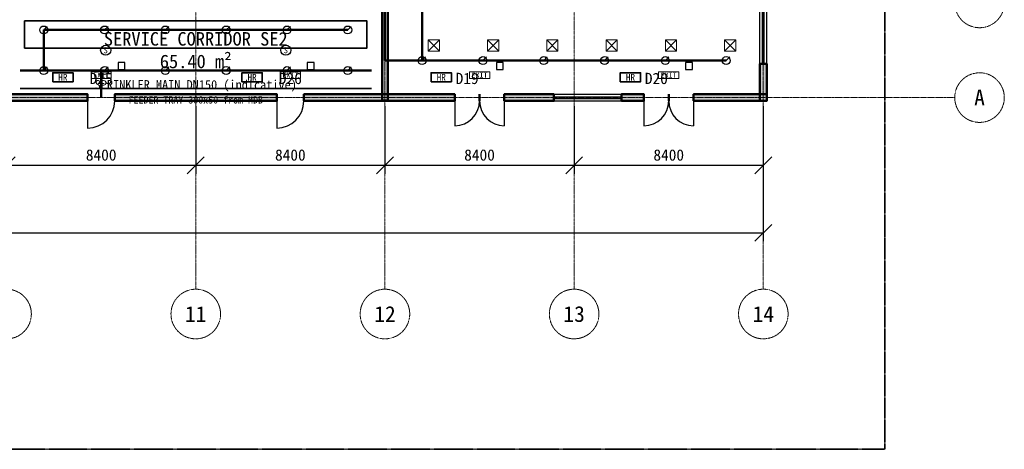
# Model space of a CAD drawing. Header units: millimetres. Extents: x -5300 to 125300, y -375 to 90375.
# Tile 7 of 9: x 81583 to 125300, y 0 to 19055. Entities that reach past the tile are written whole.
import ezdxf
from ezdxf.enums import TextEntityAlignment as Align

# ---------------------------------------------------------------- set-up
doc = ezdxf.new("R2010")
doc.units = ezdxf.units.MM
for name, pattern in [('CENTER', [5.08, 3.175, -0.635, 0.635, -0.635]), ('DASHED', [1.524, 1.27, -0.254]), ('PHANTOM', [6.35, 3.175, -0.635, 0.635, -0.635, 0.635, -0.635])]:
    doc.linetypes.add(name, pattern=pattern)
for name, color, linetype, lineweight in [('0-填充', 8, 'Continuous', 9), ('0-墙体', 7, 'Continuous', 50), ('0-房间', 2, 'Continuous', 18), ('0-标注', 1, 'Continuous', 18), ('0-用地红线', 1, 'PHANTOM', 35), ('0-窗', 5, 'Continuous', 25), ('0-轴线', 1, 'CENTER', 13), ('0-门', 3, 'Continuous', 25), ('0-门窗编号', 2, 'Continuous', 18), ('E-ANNO-TEXT', 52, 'Continuous', 18), ('E-FALM', 230, 'Continuous', 25), ('E-LITE-EMER', 40, 'Continuous', 18), ('E-TRAY', 210, 'DASHED', 35), ('FP-ANNO-TEXT', 14, 'Continuous', 18), ('FP-HOSE', 20, 'Continuous', 35), ('FP-SPRK-HEAD', 1, 'Continuous', 25), ('FP-SPRK-PIPE', 12, 'Continuous', 50), ('M-HVAC-SAD', 5, 'Continuous', 35), ('M-HVAC-SCD', 4, 'Continuous', 18)]:
    doc.layers.add(name, color=color, linetype=linetype, lineweight=lineweight)
doc.styles.add('CN-ARIAL', font='simsun.ttc')
doc.dimstyles.new('CN-100', dxfattribs={"dimscale": 250, "dimtxt": 2, "dimasz": 1.5, "dimexe": 1.5, "dimexo": 1.5, "dimgap": 0.8, "dimtad": 1, "dimdec": 0, "dimdsep": 46, "dimtxsty": 'CN-ARIAL', "dimtsz": 1.5, "dimcen": 2.5, "dimclrd": 256, "dimclre": 256, "dimclrt": 256, "dimazin": 3, "dimtfac": 1, "dimtmove": 0, "dimatfit": 3})

msp = doc.modelspace()

# ---------------------------------------------------------------- hatches: boundary and pattern name
at = {"layer": '0-填充'}
for points in [[(97925, 15475), (97925, 42700), (97675, 42700), (97675, 15475)], [(114750, 15450), (114750, 17100), (114450, 17100), (114450, 15450)], [(75100, 15450), (84600, 15450), (84600, 15750), (75100, 15750)], [(85800, 15450), (93000, 15450), (93000, 15750), (85800, 15750)], [(94200, 15450), (100900, 15450), (100900, 15750), (94200, 15750)], [(103100, 15450), (105300, 15450), (105300, 15750), (103100, 15750)], [(108300, 15450), (109300, 15450), (109300, 15750), (108300, 15750)], [(111500, 15450), (114750, 15450), (114750, 15750), (111500, 15750)]]:
    msp.add_hatch(color=256, dxfattribs=at).paths.add_polyline_path(points)

# ---------------------------------------------------------------- linework, layer by layer
at = {"layer": '0-墙体'}
for p, q in [((114750, 17100), (114450, 17100)), ((84600, 15450), (84600, 15750)), ((85800, 15450), (85800, 15750)), ((93000, 15450), (93000, 15750)), ((94200, 15450), (94200, 15750)), ((100900, 15450), (100900, 15750)), ((102000, 15450), (102000, 15750)), ((102000, 15450), (102000, 15750)), ((103100, 15450), (103100, 15750)), ((105300, 15450), (105300, 15750)), ((108300, 15450), (108300, 15750)), ((109300, 15450), (109300, 15750)), ((110400, 15450), (110400, 15750)), ((110400, 15450), (110400, 15750)), ((111500, 15450), (111500, 15750))]:
    msp.add_line(p, q, dxfattribs=at)
for points in [[(97925, 15475), (97925, 42700), (97675, 42700), (97675, 15475)], [(114750, 15450), (114750, 17100), (114450, 17100), (114450, 15450)], [(75100, 15450), (84600, 15450), (84600, 15750), (75100, 15750)], [(85800, 15450), (93000, 15450), (93000, 15750), (85800, 15750)], [(94200, 15450), (100900, 15450), (100900, 15750), (94200, 15750)], [(103100, 15450), (105300, 15450), (105300, 15750), (103100, 15750)], [(108300, 15450), (109300, 15450), (109300, 15750), (108300, 15750)], [(111500, 15450), (114750, 15450), (114750, 15750), (111500, 15750)]]:
    msp.add_lwpolyline(points, close=True, dxfattribs=at)
at = {"layer": '0-用地红线'}
msp.add_lwpolyline([(0, 0), (120000, 0), (120000, 90000), (0, 90000)], close=True, dxfattribs=at)
at = {"layer": '0-窗'}
for p, q in [((114450, 17100), (114450, 20100)), ((114562.5, 17100), (114562.5, 20100)), ((114637.5, 17100), (114637.5, 20100)), ((114750, 17100), (114750, 20100)), ((105300, 15750), (108300, 15750)), ((105300, 15637.5), (108300, 15637.5)), ((105300, 15562.5), (108300, 15562.5)), ((105300, 15450), (108300, 15450))]:
    msp.add_line(p, q, dxfattribs=at)
at = {"layer": '0-轴线'}
for p, q in [((89400, 7100), (89400, 86500)), ((97800, 7100), (97800, 86500)), ((106200, 7100), (106200, 86500)), ((114600, 7100), (114600, 86500)), ((-3100, 15600), (123100, 15600))]:
    msp.add_line(p, q, dxfattribs=at)
for centre in [(124200, 19800), (124200, 15600), (81000, 6000), (89400, 6000), (97800, 6000), (106200, 6000), (114600, 6000)]:
    msp.add_circle(centre, 1100, dxfattribs=at)
at = {"layer": '0-门'}
for p, q in [((84600, 15450), (84600, 14250)), ((93000, 15450), (93000, 14250)), ((100900, 15450), (100900, 14350)), ((103100, 15450), (103100, 14350)), ((109300, 15450), (109300, 14350)), ((111500, 15450), (111500, 14350))]:
    msp.add_line(p, q, dxfattribs=at)
for centre, radius, start, end in [((84600, 15450), 1200, -90, 0), ((93000, 15450), 1200, -90, 0), ((100900, 15450), 1100, -90, 0), ((103100, 15450), 1100, 180, -90), ((109300, 15450), 1100, -90, 0), ((111500, 15450), 1100, 180, -90)]:
    msp.add_arc(centre, radius, start, end, dxfattribs=at)
at = {"layer": 'E-FALM'}
for points in [[(85950, 16850), (86250, 16850), (86250, 17150), (85950, 17150)], [(94350, 16850), (94650, 16850), (94650, 17150), (94350, 17150)], [(102750, 16850), (103050, 16850), (103050, 17150), (102750, 17150)], [(111150, 16850), (111450, 16850), (111450, 17150), (111150, 17150)]]:
    msp.add_lwpolyline(points, close=True, dxfattribs=at)
for centre in [(85400, 17700), (93400, 17700)]:
    msp.add_circle(centre, 225, dxfattribs=at)
at = {"layer": 'E-LITE-EMER'}
for points in [[(84750, 16450), (85650, 16450), (85650, 16750), (84750, 16750)], [(93150, 16450), (94050, 16450), (94050, 16750), (93150, 16750)], [(101550, 16450), (102450, 16450), (102450, 16750), (101550, 16750)], [(109950, 16450), (110850, 16450), (110850, 16750), (109950, 16750)]]:
    msp.add_lwpolyline(points, close=True, dxfattribs=at)
at = {"layer": 'E-TRAY'}
msp.add_line((81600, 16000), (97200, 16000), dxfattribs=at)
at = {"layer": 'FP-HOSE'}
for points in [[(83050, 16300), (83950, 16300), (83950, 16700), (83050, 16700)], [(91450, 16300), (92350, 16300), (92350, 16700), (91450, 16700)], [(99850, 16300), (100750, 16300), (100750, 16700), (99850, 16700)], [(108250, 16300), (109150, 16300), (109150, 16700), (108250, 16700)]]:
    msp.add_lwpolyline(points, close=True, dxfattribs=at)
at = {"layer": 'FP-SPRK-HEAD'}
for p, q in [((82650, 18600), (82807.5, 18757.5)), ((85350, 18600), (85507.5, 18757.5)), ((88050, 18600), (88207.5, 18757.5)), ((90750, 18600), (90907.5, 18757.5)), ((93450, 18600), (93607.5, 18757.5)), ((96150, 18600), (96307.5, 18757.5)), ((99450, 17243.5), (99607.5, 17401)), ((102150, 17243.5), (102307.5, 17401)), ((104850, 17243.5), (105007.5, 17401)), ((107550, 17243.5), (107707.5, 17401)), ((110250, 17243.5), (110407.5, 17401)), ((112950, 17243.5), (113107.5, 17401)), ((82650, 16800), (82807.5, 16957.5)), ((85350, 16800), (85507.5, 16957.5)), ((88050, 16800), (88207.5, 16957.5)), ((90750, 16800), (90907.5, 16957.5)), ((93450, 16800), (93607.5, 16957.5)), ((96150, 16800), (96307.5, 16957.5))]:
    msp.add_line(p, q, dxfattribs=at)
for centre in [(82650, 18600), (85350, 18600), (88050, 18600), (90750, 18600), (93450, 18600), (96150, 18600), (99450, 17243.5), (102150, 17243.5), (104850, 17243.5), (107550, 17243.5), (110250, 17243.5), (112950, 17243.5), (82650, 16800), (85350, 16800), (88050, 16800), (90750, 16800), (93450, 16800), (96150, 16800)]:
    msp.add_circle(centre, 175, dxfattribs=at)
at = {"layer": 'FP-SPRK-PIPE'}
for p, q in [((97800, 17243.5), (97800, 43800)), ((99450, 17243.5), (99450, 19930.4)), ((82650, 18600), (85350, 18600)), ((82650, 16800), (82650, 18600)), ((85350, 18600), (88050, 18600)), ((88050, 18600), (90750, 18600)), ((90750, 18600), (93450, 18600)), ((93450, 18600), (96150, 18600)), ((99450, 17243.5), (97800, 17243.5)), ((99450, 17243.5), (102150, 17243.5)), ((102150, 17243.5), (104850, 17243.5)), ((104850, 17243.5), (107550, 17243.5)), ((107550, 17243.5), (110250, 17243.5)), ((110250, 17243.5), (112950, 17243.5)), ((81600, 16800), (97200, 16800)), ((82650, 16800), (85350, 16800)), ((82650, 16800), (85200, 16800)), ((85200, 16800), (85200, 15600)), ((85350, 16800), (88050, 16800)), ((88050, 16800), (90750, 16800)), ((90750, 16800), (93450, 16800)), ((93450, 16800), (96150, 16800))]:
    msp.add_line(p, q, dxfattribs=at)
at = {"layer": 'M-HVAC-SAD'}
msp.add_lwpolyline([(81800, 17800), (97000, 17800), (97000, 19000), (81800, 19000)], close=True, dxfattribs=at)
at = {"layer": 'M-HVAC-SCD'}
for p, q in [((99716.7, 17661.9), (100216.7, 18161.9)), ((99716.7, 18161.9), (100216.7, 17661.9)), ((102350, 17661.9), (102850, 18161.9)), ((102350, 18161.9), (102850, 17661.9)), ((104983.3, 17661.9), (105483.3, 18161.9)), ((104983.3, 18161.9), (105483.3, 17661.9)), ((107616.7, 17661.9), (108116.7, 18161.9)), ((107616.7, 18161.9), (108116.7, 17661.9)), ((110250, 17661.9), (110750, 18161.9)), ((110250, 18161.9), (110750, 17661.9)), ((112883.3, 17661.9), (113383.3, 18161.9)), ((112883.3, 18161.9), (113383.3, 17661.9))]:
    msp.add_line(p, q, dxfattribs=at)
for points in [[(99716.7, 17661.9), (100216.7, 17661.9), (100216.7, 18161.9), (99716.7, 18161.9)], [(102350, 17661.9), (102850, 17661.9), (102850, 18161.9), (102350, 18161.9)], [(104983.3, 17661.9), (105483.3, 17661.9), (105483.3, 18161.9), (104983.3, 18161.9)], [(107616.7, 17661.9), (108116.7, 17661.9), (108116.7, 18161.9), (107616.7, 18161.9)], [(110250, 17661.9), (110750, 17661.9), (110750, 18161.9), (110250, 18161.9)], [(112883.3, 17661.9), (113383.3, 17661.9), (113383.3, 18161.9), (112883.3, 18161.9)]]:
    msp.add_lwpolyline(points, close=True, dxfattribs=at)

# ---------------------------------------------------------------- texts
at = {"layer": '0-房间', "insert": (89400, 17700), "char_height": 600, "attachment_point": 5, "style": 'CN-ARIAL'}
msp.add_mtext('SERVICE CORRIDOR SE2\\P65.40 m²', dxfattribs=at)
at = {"layer": '0-轴线', "style": 'CN-ARIAL'}
for s, p in [('A', (124200, 15600)), ('11', (89400, 6000)), ('12', (97800, 6000)), ('13', (106200, 6000)), ('14', (114600, 6000))]:
    msp.add_text(s, height=700, dxfattribs=at).set_placement(p, align=Align.MIDDLE_CENTER)
at = {"layer": '0-门窗编号', "style": 'CN-ARIAL'}
for s, p in [('D25', (85200, 16450)), ('D26', (93600, 16450)), ('D19', (101450, 16450)), ('D20', (109850, 16450))]:
    msp.add_text(s, height=500, dxfattribs=at).set_placement(p, align=Align.MIDDLE_CENTER)
at = {"layer": 'E-ANNO-TEXT', "style": 'CN-ARIAL'}
for s, height, p in [('EXIT', 225, (85200, 16600)), ('EXIT', 225, (93600, 16600)), ('EXIT', 225, (102000, 16600)), ('EXIT', 225, (110400, 16600)), ('FEEDER TRAY 300x50 from MDB', 325, (89400, 15500))]:
    msp.add_text(s, height=height, dxfattribs=at).set_placement(p, align=Align.MIDDLE_CENTER)
at = {"layer": 'E-FALM', "style": 'CN-ARIAL'}
for p in [(85400, 17700), (93400, 17700)]:
    msp.add_text('S', height=270, dxfattribs=at).set_placement(p, align=Align.MIDDLE_CENTER)
at = {"layer": 'FP-ANNO-TEXT', "style": 'CN-ARIAL'}
for s, height, p in [('HR', 300, (83500, 16500)), ('HR', 300, (91900, 16500)), ('HR', 300, (100300, 16500)), ('HR', 300, (108700, 16500)), ('SPRINKLER MAIN DN150 (indicative)', 400, (89400, 16175))]:
    msp.add_text(s, height=height, dxfattribs=at).set_placement(p, align=Align.MIDDLE_CENTER)

# ---------------------------------------------------------------- dimensions: what is measured, and where the dimension line sits
at = {"layer": '0-标注'}
for base, p1, p2 in [((5400, 9600), (5400, 15600), (114600, 15600)), ((81000, 12600), (81000, 15600), (89400, 15600)), ((89400, 12600), (89400, 15600), (97800, 15600)), ((97800, 12600), (97800, 15600), (106200, 15600)), ((106200, 12600), (106200, 15600), (114600, 15600))]:
    msp.add_linear_dim(base=base, p1=p1, p2=p2, dimstyle='CN-100', dxfattribs=at).render()

doc.saveas('drawing.dxf')
